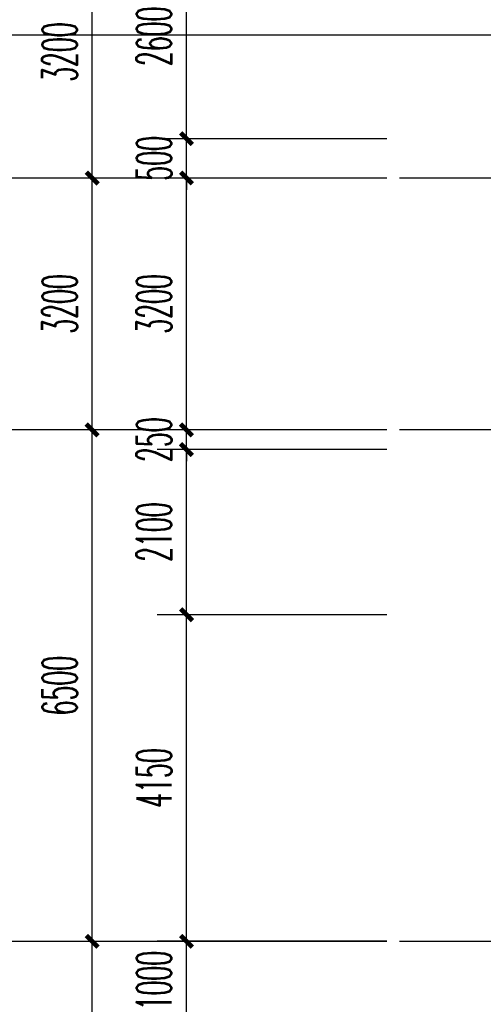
# Model space of a CAD drawing. Extents: x 1779708 to 7299578, y -1121471 to 88434.
# Tile 187 of 256: x 4316395 to 4322292, y -974643 to -962131. Entities that reach past the tile are written whole.
import ezdxf

# ---------------------------------------------------------------- set-up
doc = ezdxf.new("R2010")
doc.units = 0
doc.header["$LTSCALE"] = 1000
doc.header["$MEASUREMENT"] = 0
doc.linetypes.add('DOTE', pattern=[2.42, 2, -0.2, 0.02, -0.2])
doc.layers.get('0').update_dxf_attribs({"linetype": 'CONTINUOUS'})
doc.layers.get('Defpoints').update_dxf_attribs({"linetype": 'CONTINUOUS'})
for name, color, linetype in [('AXIS', 3, 'CONTINUOUS'), ('DIM_IDEN', 3, 'CONTINUOUS'), ('DOTE', 1, 'DOTE'), ('PUB_DIM', 3, 'CONTINUOUS'), ('室外构件', 4, 'CONTINUOUS')]:
    doc.layers.add(name, color=color, linetype=linetype)
doc.styles.add('_TCH_DIM_T3', font='SIMPLEX.shx', dxfattribs={"width": 0.494118, "bigfont": 'GBCBIG.shx'})
doc.dimstyles.new('_TCH_ARCH&&150', dxfattribs={"dimtxt": 446.25, "dimasz": 150, "dimexe": 375, "dimexo": 450, "dimgap": 189.375, "dimtad": 1, "dimdec": 0, "dimzin": 0, "dimdsep": 46, "dimtxsty": '_TCH_DIM_T3', "dimblk": 'ARCHTICK', "dimcen": 0.09, "dimdle": 225, "dimclrt": 7, "dimazin": 2, "dimtfac": 1, "dimtdec": 0, "dimtix": 1, "dimtmove": 2, "dimatfit": 3, "dimfxl": 250, "dimtolj": 1, "dimtzin": 0, "dimarcsym": 0})

# ---------------------------------------------------------------- blocks, each defined once
blk = doc.blocks.new('_ArchTick')
at = {"color": 0, "linetype": 'ByBlock', "const_width": 0.4}
blk.add_lwpolyline([(-0.5, -0.5), (0.5, 0.5)], dxfattribs=at)
blk = doc.blocks.new('*D6853')
at = {"layer": 'AXIS', "color": 0, "lineweight": -2, "transparency": 16777216}
for p, q in [((3450, 91475), (3450, 96425)), ((6750, 96200), (3075, 96200)), ((6750, 91700), (3075, 91700))]:
    blk.add_line(p, q, dxfattribs=at)
at = {"layer": 'Defpoints', "color": 0, "transparency": 16777216}
for p in [(3450, 96200), (7200, 96200), (7200, 91700)]:
    blk.add_point(p, dxfattribs=at)
at = {"layer": 'AXIS', "color": 0, "lineweight": -2, "transparency": 16777216, "xscale": 150, "yscale": 150, "zscale": 150}
for p, rotation in [((3450, 96200), 90), ((3450, 91700), 270)]:
    blk.add_blockref('_ArchTick', p, dxfattribs=dict(at, rotation=rotation))
at = {"layer": 'AXIS', "color": 7, "transparency": 16777216, "insert": (3038, 93950), "char_height": 446.2, "attachment_point": 5, "rotation": 90, "style": '_TCH_DIM_T3'}
blk.add_mtext('\\A1;4500', dxfattribs=at)
blk = doc.blocks.new('*D6854')
at = {"layer": 'AXIS', "color": 0, "lineweight": -2, "transparency": 16777216}
for p, q in [((3450, 95975), (3450, 102925)), ((6750, 102700), (3075, 102700)), ((6750, 96200), (3075, 96200))]:
    blk.add_line(p, q, dxfattribs=at)
at = {"layer": 'Defpoints', "color": 0, "transparency": 16777216}
for p in [(3450, 102700), (7200, 102700), (7200, 96200)]:
    blk.add_point(p, dxfattribs=at)
at = {"layer": 'AXIS', "color": 0, "lineweight": -2, "transparency": 16777216, "xscale": 150, "yscale": 150, "zscale": 150}
for p, rotation in [((3450, 102700), 90), ((3450, 96200), 270)]:
    blk.add_blockref('_ArchTick', p, dxfattribs=dict(at, rotation=rotation))
at = {"layer": 'AXIS', "color": 7, "transparency": 16777216, "insert": (3038, 99450), "char_height": 446.2, "attachment_point": 5, "rotation": 90, "style": '_TCH_DIM_T3'}
blk.add_mtext('\\A1;6500', dxfattribs=at)
blk = doc.blocks.new('*D6855')
at = {"layer": 'AXIS', "color": 0, "lineweight": -2, "transparency": 16777216}
for p, q in [((3450, 102475), (3450, 106125)), ((6750, 105900), (3075, 105900)), ((6750, 102700), (3075, 102700))]:
    blk.add_line(p, q, dxfattribs=at)
at = {"layer": 'Defpoints', "color": 0, "transparency": 16777216}
for p in [(3450, 105900), (7200, 105900), (7200, 102700)]:
    blk.add_point(p, dxfattribs=at)
at = {"layer": 'AXIS', "color": 0, "lineweight": -2, "transparency": 16777216, "xscale": 150, "yscale": 150, "zscale": 150}
for p, rotation in [((3450, 105900), 90), ((3450, 102700), 270)]:
    blk.add_blockref('_ArchTick', p, dxfattribs=dict(at, rotation=rotation))
at = {"layer": 'AXIS', "color": 7, "transparency": 16777216, "insert": (3038, 104300), "char_height": 446.2, "attachment_point": 5, "rotation": 90, "style": '_TCH_DIM_T3'}
blk.add_mtext('\\A1;3200', dxfattribs=at)
blk = doc.blocks.new('*D6856')
at = {"layer": 'AXIS', "color": 0, "lineweight": -2, "transparency": 16777216}
for p, q in [((3450, 105675), (3450, 109325)), ((6750, 109100), (3075, 109100)), ((6750, 105900), (3075, 105900))]:
    blk.add_line(p, q, dxfattribs=at)
at = {"layer": 'Defpoints', "color": 0, "transparency": 16777216}
for p in [(3450, 109100), (7200, 109100), (7200, 105900)]:
    blk.add_point(p, dxfattribs=at)
at = {"layer": 'AXIS', "color": 0, "lineweight": -2, "transparency": 16777216, "xscale": 150, "yscale": 150, "zscale": 150}
for p, rotation in [((3450, 109100), 90), ((3450, 105900), 270)]:
    blk.add_blockref('_ArchTick', p, dxfattribs=dict(at, rotation=rotation))
at = {"layer": 'AXIS', "color": 7, "transparency": 16777216, "insert": (3038, 107500), "char_height": 446.2, "attachment_point": 5, "rotation": 90, "style": '_TCH_DIM_T3'}
blk.add_mtext('\\A1;3200', dxfattribs=at)
blk = doc.blocks.new('*D4772')
at = {"layer": 'Defpoints', "color": 0, "transparency": 16777216}
for p in [(4318517, -961043), (4321517, -961043), (4321517, -963643)]:
    blk.add_point(p, dxfattribs=at)
at = {"layer": 'PUB_DIM', "color": 0, "lineweight": -2, "transparency": 16777216}
for p, q in [((4318517, -963868), (4318517, -960818)), ((4321067, -961043), (4318142, -961043)), ((4321067, -963643), (4318142, -963643))]:
    blk.add_line(p, q, dxfattribs=at)
at = {"layer": 'PUB_DIM', "color": 0, "lineweight": -2, "transparency": 16777216, "xscale": 150, "yscale": 150, "zscale": 150}
for p, rotation in [((4318517, -961043), 90), ((4318517, -963643), 270)]:
    blk.add_blockref('_ArchTick', p, dxfattribs=dict(at, rotation=rotation))
at = {"layer": 'PUB_DIM', "color": 7, "transparency": 16777216, "insert": (4318105, -962343), "char_height": 446.2, "attachment_point": 5, "rotation": 90, "style": '_TCH_DIM_T3'}
blk.add_mtext('\\A1;2600', dxfattribs=at)
blk = doc.blocks.new('*D4773')
at = {"layer": 'Defpoints', "color": 0, "transparency": 16777216}
for p in [(4318517, -963643), (4321517, -963643), (4321517, -964143)]:
    blk.add_point(p, dxfattribs=at)
at = {"layer": 'PUB_DIM', "color": 0, "lineweight": -2, "transparency": 16777216}
for p, q in [((4318517, -963643), (4318517, -963493)), ((4321067, -963643), (4318142, -963643)), ((4318517, -964143), (4318517, -963643)), ((4321067, -964143), (4318142, -964143)), ((4318517, -964143), (4318517, -964293))]:
    blk.add_line(p, q, dxfattribs=at)
at = {"layer": 'PUB_DIM', "color": 0, "lineweight": -2, "transparency": 16777216, "xscale": 150, "yscale": 150, "zscale": 150}
for p, rotation in [((4318517, -963643), 270), ((4318517, -964143), 90)]:
    blk.add_blockref('_ArchTick', p, dxfattribs=dict(at, rotation=rotation))
at = {"layer": 'PUB_DIM', "color": 7, "transparency": 16777216, "insert": (4318105, -963893), "char_height": 446.2, "attachment_point": 5, "rotation": 90, "style": '_TCH_DIM_T3'}
blk.add_mtext('\\A1;500', dxfattribs=at)
blk = doc.blocks.new('*D4774')
at = {"layer": 'Defpoints', "color": 0, "transparency": 16777216}
for p in [(4318517, -964143), (4321517, -964143), (4321517, -967343)]:
    blk.add_point(p, dxfattribs=at)
at = {"layer": 'PUB_DIM', "color": 0, "lineweight": -2, "transparency": 16777216}
for p, q in [((4318517, -967568), (4318517, -963918)), ((4321067, -964143), (4318142, -964143)), ((4321067, -967343), (4318142, -967343))]:
    blk.add_line(p, q, dxfattribs=at)
at = {"layer": 'PUB_DIM', "color": 0, "lineweight": -2, "transparency": 16777216, "xscale": 150, "yscale": 150, "zscale": 150}
for p, rotation in [((4318517, -964143), 90), ((4318517, -967343), 270)]:
    blk.add_blockref('_ArchTick', p, dxfattribs=dict(at, rotation=rotation))
at = {"layer": 'PUB_DIM', "color": 7, "transparency": 16777216, "insert": (4318105, -965743), "char_height": 446.2, "attachment_point": 5, "rotation": 90, "style": '_TCH_DIM_T3'}
blk.add_mtext('\\A1;3200', dxfattribs=at)
blk = doc.blocks.new('*D4775')
at = {"layer": 'Defpoints', "color": 0, "transparency": 16777216}
for p in [(4318517, -967343), (4321517, -967343), (4321517, -967593)]:
    blk.add_point(p, dxfattribs=at)
at = {"layer": 'PUB_DIM', "color": 0, "lineweight": -2, "transparency": 16777216}
for p, q in [((4318517, -967343), (4318517, -967193)), ((4321067, -967343), (4318142, -967343)), ((4318517, -967593), (4318517, -967343)), ((4321067, -967593), (4318142, -967593)), ((4318517, -967593), (4318517, -967743))]:
    blk.add_line(p, q, dxfattribs=at)
at = {"layer": 'PUB_DIM', "color": 0, "lineweight": -2, "transparency": 16777216, "xscale": 150, "yscale": 150, "zscale": 150}
for p, rotation in [((4318517, -967343), 270), ((4318517, -967593), 90)]:
    blk.add_blockref('_ArchTick', p, dxfattribs=dict(at, rotation=rotation))
at = {"layer": 'PUB_DIM', "color": 7, "transparency": 16777216, "insert": (4318105, -967468), "char_height": 446.2, "attachment_point": 5, "rotation": 90, "style": '_TCH_DIM_T3'}
blk.add_mtext('\\A1;250', dxfattribs=at)
blk = doc.blocks.new('*D4776')
at = {"layer": 'Defpoints', "color": 0, "transparency": 16777216}
for p in [(4318517, -967593), (4321517, -967593), (4321517, -969693)]:
    blk.add_point(p, dxfattribs=at)
at = {"layer": 'PUB_DIM', "color": 0, "lineweight": -2, "transparency": 16777216}
for p, q in [((4318517, -969918), (4318517, -967368)), ((4321067, -967593), (4318142, -967593)), ((4321067, -969693), (4318142, -969693))]:
    blk.add_line(p, q, dxfattribs=at)
at = {"layer": 'PUB_DIM', "color": 0, "lineweight": -2, "transparency": 16777216, "xscale": 150, "yscale": 150, "zscale": 150}
for p, rotation in [((4318517, -967593), 90), ((4318517, -969693), 270)]:
    blk.add_blockref('_ArchTick', p, dxfattribs=dict(at, rotation=rotation))
at = {"layer": 'PUB_DIM', "color": 7, "transparency": 16777216, "insert": (4318105, -968643), "char_height": 446.2, "attachment_point": 5, "rotation": 90, "style": '_TCH_DIM_T3'}
blk.add_mtext('\\A1;2100', dxfattribs=at)
blk = doc.blocks.new('*D4777')
at = {"layer": 'Defpoints', "color": 0, "transparency": 16777216}
for p in [(4318517, -969693), (4321517, -969693), (4321517, -973843)]:
    blk.add_point(p, dxfattribs=at)
at = {"layer": 'PUB_DIM', "color": 0, "lineweight": -2, "transparency": 16777216}
for p, q in [((4318517, -974068), (4318517, -969468)), ((4321067, -969693), (4318142, -969693)), ((4321067, -973843), (4318142, -973843))]:
    blk.add_line(p, q, dxfattribs=at)
at = {"layer": 'PUB_DIM', "color": 0, "lineweight": -2, "transparency": 16777216, "xscale": 150, "yscale": 150, "zscale": 150}
for p, rotation in [((4318517, -969693), 90), ((4318517, -973843), 270)]:
    blk.add_blockref('_ArchTick', p, dxfattribs=dict(at, rotation=rotation))
at = {"layer": 'PUB_DIM', "color": 7, "transparency": 16777216, "insert": (4318105, -971768), "char_height": 446.2, "attachment_point": 5, "rotation": 90, "style": '_TCH_DIM_T3'}
blk.add_mtext('\\A1;4150', dxfattribs=at)
blk = doc.blocks.new('*D4778')
at = {"layer": 'Defpoints', "color": 0, "transparency": 16777216}
for p in [(4318517, -973843), (4321517, -973843), (4321517, -974843)]:
    blk.add_point(p, dxfattribs=at)
at = {"layer": 'PUB_DIM', "color": 0, "lineweight": -2, "transparency": 16777216}
for p, q in [((4318517, -973843), (4318517, -973693)), ((4321067, -973843), (4318142, -973843)), ((4318517, -974843), (4318517, -973843)), ((4321067, -974843), (4318142, -974843)), ((4318517, -974843), (4318517, -974993))]:
    blk.add_line(p, q, dxfattribs=at)
at = {"layer": 'PUB_DIM', "color": 0, "lineweight": -2, "transparency": 16777216, "xscale": 150, "yscale": 150, "zscale": 150}
for p, rotation in [((4318517, -973843), 270), ((4318517, -974843), 90)]:
    blk.add_blockref('_ArchTick', p, dxfattribs=dict(at, rotation=rotation))
at = {"layer": 'PUB_DIM', "color": 7, "transparency": 16777216, "insert": (4318105, -974343), "char_height": 446.2, "attachment_point": 5, "rotation": 90, "style": '_TCH_DIM_T3'}
blk.add_mtext('\\A1;1000', dxfattribs=at)
blk = doc.blocks.new('*D4779')
at = {"layer": 'Defpoints', "color": 0, "transparency": 16777216}
for p in [(4318517, -974843), (4321517, -974843), (4321517, -975843)]:
    blk.add_point(p, dxfattribs=at)
at = {"layer": 'PUB_DIM', "color": 0, "lineweight": -2, "transparency": 16777216}
for p, q in [((4318517, -974843), (4318517, -974693)), ((4321067, -974843), (4318142, -974843)), ((4318517, -975843), (4318517, -974843)), ((4321067, -975843), (4318142, -975843)), ((4318517, -975843), (4318517, -975993))]:
    blk.add_line(p, q, dxfattribs=at)
at = {"layer": 'PUB_DIM', "color": 0, "lineweight": -2, "transparency": 16777216, "xscale": 150, "yscale": 150, "zscale": 150}
for p, rotation in [((4318517, -974843), 270), ((4318517, -975843), 90)]:
    blk.add_blockref('_ArchTick', p, dxfattribs=dict(at, rotation=rotation))
at = {"layer": 'PUB_DIM', "color": 7, "transparency": 16777216, "insert": (4318105, -975343), "char_height": 446.2, "attachment_point": 5, "rotation": 90, "style": '_TCH_DIM_T3'}
blk.add_mtext('\\A1;1000', dxfattribs=at)
blk = doc.blocks.new('A$C159220C3')
at = {"layer": 'AXIS'}
for p, q in [((7200, 105900), (1200, 105900)), ((7200, 102700), (1200, 102700)), ((7200, 96200), (1200, 96200))]:
    blk.add_line(p, q, dxfattribs=at)
at = {"layer": 'DOTE'}
for p, q in [((86800, 105900), (7200, 105900)), ((86800, 102700), (7200, 102700)), ((86800, 96200), (7200, 96200))]:
    blk.add_line(p, q, dxfattribs=at)
at = {"layer": 'AXIS'}
for p1, p2, picture, middle in [((7200, 105900), (7200, 109100), '*D6856', (3037.5, 107500)), ((7200, 102700), (7200, 105900), '*D6855', (3037.5, 104300)), ((7200, 96200), (7200, 102700), '*D6854', (3037.5, 99450)), ((7200, 91700), (7200, 96200), '*D6853', (3037.5, 93950))]:
    dim = blk.add_aligned_dim(p1=p1, p2=p2, distance=3750, dimstyle='_TCH_ARCH&&150', dxfattribs=at)
    dim.commit()
    dim.dimension.update_dxf_attribs({"geometry": picture, "text_midpoint": middle})

msp = doc.modelspace()

# ---------------------------------------------------------------- linework, layer by layer
at = {"layer": 'DIM_IDEN'}
msp.add_line((4323982.7, -962329.3), (4314616.7, -962329.3), dxfattribs=at)

# ---------------------------------------------------------------- block references
at = {"layer": '室外构件'}
msp.add_blockref('A$C159220C3', (4313867.1, -1070043.3), dxfattribs=at)

# ---------------------------------------------------------------- dimensions: what is measured, and where the dimension line sits
at = {"layer": 'PUB_DIM'}
for p1, p2, picture, middle in [((4321517.1, -963643.3), (4321517.1, -961043.3), '*D4772', (4318104.6, -962343.3)), ((4321517.1, -964143.3), (4321517.1, -963643.3), '*D4773', (4318104.6, -963893.3)), ((4321517.1, -967343.3), (4321517.1, -964143.3), '*D4774', (4318104.6, -965743.3)), ((4321517.1, -967593.3), (4321517.1, -967343.3), '*D4775', (4318104.6, -967468.3)), ((4321517.1, -969693.3), (4321517.1, -967593.3), '*D4776', (4318104.6, -968643.3)), ((4321517.1, -973843.3), (4321517.1, -969693.3), '*D4777', (4318104.6, -971768.3)), ((4321517.1, -974843.3), (4321517.1, -973843.3), '*D4778', (4318104.6, -974343.3)), ((4321517.1, -975843.3), (4321517.1, -974843.3), '*D4779', (4318104.6, -975343.3))]:
    dim = msp.add_aligned_dim(p1=p1, p2=p2, distance=3000, dimstyle='_TCH_ARCH&&150', dxfattribs=at)
    dim.commit()
    dim.dimension.update_dxf_attribs({"geometry": picture, "text_midpoint": middle})

doc.saveas('drawing.dxf')
